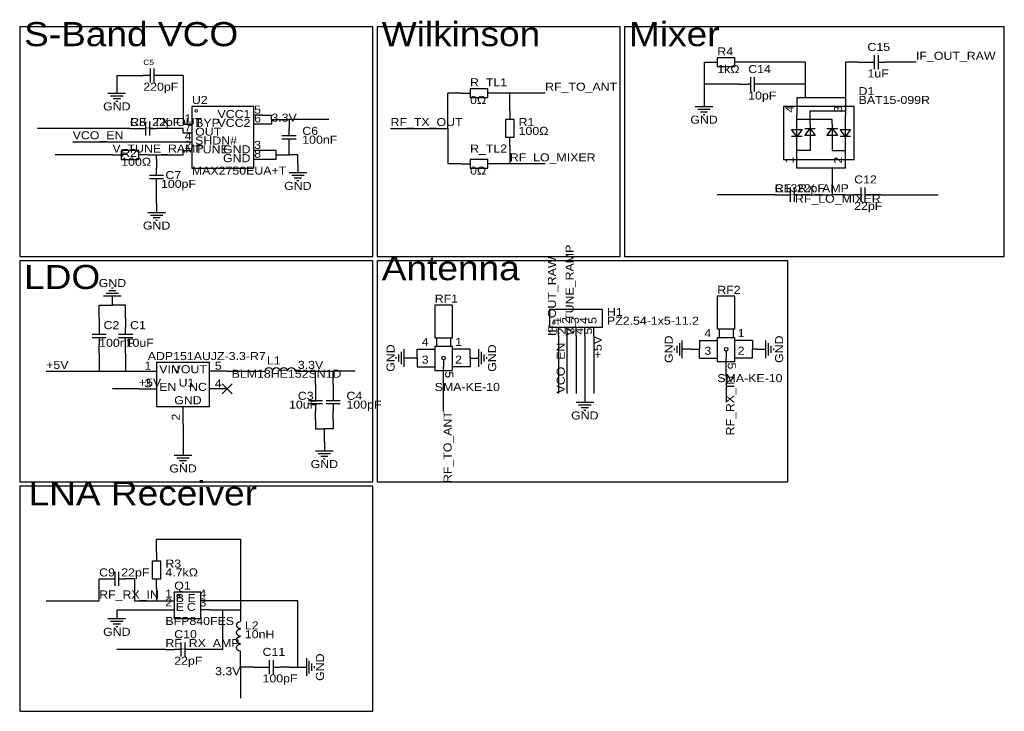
# Model space of a CAD drawing. Header units: millimetres. Extents: x 4 to 287, y 9 to 208.
import ezdxf
from ezdxf.enums import TextEntityAlignment as Align

# ---------------------------------------------------------------- set-up
doc = ezdxf.new("R2010")
doc.units = ezdxf.units.MM
doc.header["$MEASUREMENT"] = 0
doc.styles.get("Standard").update_dxf_attribs({"font": 'arial.ttf'})

msp = doc.modelspace()

# ---------------------------------------------------------------- linework, layer by layer
at = {"color": 1, "true_color": 0x000000}
for points in [[(3.81, 205.74), (3.81, 139.7), (105.41, 139.7), (105.41, 205.74)], [(106.68, 205.74), (106.68, 139.7), (176.53, 139.7), (176.53, 205.74)], [(177.8, 205.74), (177.8, 139.7), (287.02, 139.7), (287.02, 205.74)], [(3.81, 138.43), (3.81, 74.93), (105.41, 74.93), (105.41, 138.43)], [(106.68, 138.43), (106.68, 74.93), (224.79, 74.93), (224.79, 138.43)], [(3.81, 73.66), (3.81, 8.89), (105.41, 8.89), (105.41, 73.66)]]:
    msp.add_lwpolyline(points, close=True, dxfattribs=at)
at = {"color": 1, "true_color": 0x008800}
for points in [[(200.66, 195.58), (200.66, 189.23)], [(200.66, 195.58), (201.93, 195.58)], [(229.87, 195.58), (212.09, 195.58)], [(229.87, 189.23), (229.87, 195.58)], [(241.3, 195.58), (241.3, 185.42)], [(245.11, 195.58), (241.3, 195.58)], [(261.62, 195.58), (255.27, 195.58)], [(31.75, 191.77), (36.83, 191.77)], [(31.75, 191.77), (31.75, 189.23)], [(50.8, 191.77), (46.99, 191.77)], [(50.8, 191.77), (50.8, 177.8)], [(210.82, 189.23), (200.66, 189.23)], [(200.66, 189.23), (200.66, 185.42)], [(229.87, 189.23), (218.44, 189.23)], [(229.87, 185.42), (229.87, 189.23)], [(127, 176.53), (127, 186.69)], [(130.81, 186.69), (127, 186.69)], [(144.78, 186.69), (140.97, 186.69)], [(154.94, 186.69), (144.78, 186.69)], [(144.78, 181.61), (144.78, 186.69)], [(227.33, 185.42), (229.87, 185.42)], [(229.87, 185.42), (241.3, 185.42)], [(73.66, 180.34), (76.2, 180.34)], [(76.2, 179.07), (76.2, 180.34)], [(76.2, 179.07), (76.2, 177.8)], [(76.2, 179.07), (81.28, 179.07)], [(92.71, 179.07), (81.28, 179.07)], [(35.56, 176.53), (8.89, 176.53)], [(50.8, 176.53), (45.72, 176.53)], [(50.8, 175.26), (50.8, 176.53)], [(76.2, 177.8), (73.66, 177.8)], [(110.49, 176.53), (127, 176.53)], [(127, 176.53), (127, 166.37)], [(19.05, 172.72), (50.8, 172.72)], [(50.8, 168.91), (50.8, 170.18)], [(77.47, 170.18), (73.66, 170.18)], [(77.47, 170.18), (77.47, 168.91)], [(144.78, 171.45), (144.78, 166.37)], [(30.48, 168.91), (13.97, 168.91)], [(40.64, 168.91), (43.18, 168.91)], [(43.18, 168.91), (50.8, 168.91)], [(43.18, 167.64), (43.18, 168.91)], [(77.47, 167.64), (73.66, 167.64)], [(77.47, 168.91), (77.47, 167.64)], [(77.47, 168.91), (81.28, 168.91)], [(83.82, 168.91), (81.28, 168.91)], [(83.82, 166.37), (83.82, 168.91)], [(130.81, 166.37), (127, 166.37)], [(144.78, 166.37), (140.97, 166.37)], [(154.94, 166.37), (144.78, 166.37)], [(237.49, 165.1), (227.33, 165.1)], [(241.3, 165.1), (237.49, 165.1)], [(237.49, 165.1), (237.49, 157.48)], [(43.18, 154.94), (43.18, 157.48)], [(220.98, 157.48), (204.47, 157.48)], [(231.14, 157.48), (237.49, 157.48)], [(241.3, 157.48), (237.49, 157.48)], [(251.46, 157.48), (267.97, 157.48)], [(26.67, 125.73), (30.48, 125.73)], [(26.67, 121.92), (26.67, 125.73)], [(34.29, 125.73), (30.48, 125.73)], [(34.29, 121.92), (34.29, 125.73)], [(158.75, 116.84), (158.75, 100.33)], [(161.29, 100.33), (161.29, 116.84)], [(163.83, 116.84), (163.83, 100.33)], [(166.37, 116.84), (166.37, 100.33)], [(168.91, 116.84), (168.91, 100.33)], [(199.39, 115.57), (199.39, 113.03)], [(214.63, 115.57), (214.63, 113.03)], [(26.67, 111.76), (26.67, 106.68)], [(34.29, 111.76), (34.29, 106.68)], [(118.11, 110.49), (116.84, 110.49)], [(118.11, 110.49), (118.11, 113.03)], [(118.11, 110.49), (118.11, 107.95)], [(133.35, 110.49), (133.35, 113.03)], [(133.35, 110.49), (133.35, 107.95)], [(196.85, 113.03), (199.39, 113.03)], [(199.39, 110.49), (199.39, 113.03)], [(214.63, 110.49), (214.63, 113.03)], [(215.9, 113.03), (214.63, 113.03)], [(11.43, 106.68), (26.67, 106.68)], [(26.67, 106.68), (34.29, 106.68)], [(34.29, 106.68), (38.1, 106.68)], [(63.5, 106.68), (73.66, 106.68)], [(83.82, 106.68), (88.9, 106.68)], [(88.9, 106.68), (93.98, 106.68)], [(88.9, 102.87), (88.9, 106.68)], [(100.33, 106.68), (93.98, 106.68)], [(93.98, 102.87), (93.98, 106.68)], [(207.01, 105.41), (207.01, 97.79)], [(125.73, 95.25), (125.73, 102.87)], [(38.1, 101.6), (30.48, 101.6)], [(50.8, 91.44), (50.8, 85.09)], [(88.9, 92.71), (88.9, 90.17)], [(93.98, 92.71), (93.98, 90.17)], [(88.9, 90.17), (91.44, 90.17)], [(91.44, 86.36), (91.44, 90.17)], [(93.98, 90.17), (91.44, 90.17)], [(43.18, 58.42), (67.31, 58.42)], [(43.18, 54.61), (43.18, 58.42)], [(67.31, 58.42), (67.31, 38.1)], [(26.67, 40.64), (26.67, 46.99)], [(36.83, 46.99), (36.83, 40.64)], [(43.18, 44.45), (43.18, 40.64)], [(11.43, 40.64), (26.67, 40.64)], [(36.83, 40.64), (43.18, 40.64)], [(43.18, 40.64), (45.72, 40.64)], [(83.82, 40.64), (58.42, 40.64)], [(83.82, 21.59), (83.82, 40.64)], [(31.75, 38.1), (45.72, 38.1)], [(58.42, 38.1), (62.23, 38.1)], [(62.23, 38.1), (67.31, 38.1)], [(62.23, 26.67), (62.23, 38.1)], [(67.31, 38.1), (67.31, 35.56)], [(45.72, 26.67), (31.75, 26.67)], [(62.23, 26.67), (55.88, 26.67)], [(67.31, 21.59), (67.31, 25.4)], [(67.31, 21.59), (67.31, 12.7)], [(71.12, 21.59), (67.31, 21.59)], [(81.28, 21.59), (83.82, 21.59)]]:
    msp.add_lwpolyline(points, dxfattribs=at)
at = {"color": 1, "true_color": 0x880000}
for points in [[(201.93, 195.58), (204.47, 195.58)], [(212.09, 195.58), (209.55, 195.58)], [(245.11, 195.58), (247.65, 195.58)], [(255.27, 195.58), (252.73, 195.58)], [(36.83, 191.77), (39.37, 191.77)], [(46.99, 191.77), (44.45, 191.77)], [(31.75, 189.23), (31.75, 186.69)], [(210.82, 189.23), (213.36, 189.23)], [(218.44, 189.23), (215.9, 189.23)], [(130.81, 186.69), (133.35, 186.69)], [(140.97, 186.69), (138.43, 186.69)], [(200.66, 185.42), (200.66, 182.88)], [(227.33, 185.42), (227.33, 180.34)], [(241.3, 185.42), (241.3, 180.34)], [(144.78, 181.61), (144.78, 179.07)], [(73.66, 180.34), (71.12, 180.34)], [(81.28, 179.07), (81.28, 176.53)], [(35.56, 176.53), (38.1, 176.53)], [(45.72, 176.53), (43.18, 176.53)], [(50.8, 177.8), (53.34, 177.8)], [(73.66, 177.8), (71.12, 177.8)], [(50.8, 175.26), (53.34, 175.26)], [(144.78, 171.45), (144.78, 173.99)], [(50.8, 172.72), (53.34, 172.72)], [(50.8, 170.18), (53.34, 170.18)], [(73.66, 170.18), (71.12, 170.18)], [(81.28, 168.91), (81.28, 171.45)], [(227.33, 165.1), (227.33, 170.18)], [(241.3, 165.1), (241.3, 170.18)], [(30.48, 168.91), (33.02, 168.91)], [(40.64, 168.91), (38.1, 168.91)], [(43.18, 167.64), (43.18, 165.1)], [(73.66, 167.64), (71.12, 167.64)], [(83.82, 166.37), (83.82, 163.83)], [(130.81, 166.37), (133.35, 166.37)], [(140.97, 166.37), (138.43, 166.37)], [(43.18, 157.48), (43.18, 160.02)], [(220.98, 157.48), (223.52, 157.48)], [(231.14, 157.48), (228.6, 157.48)], [(241.3, 157.48), (243.84, 157.48)], [(251.46, 157.48), (248.92, 157.48)], [(43.18, 154.94), (43.18, 152.4)], [(30.48, 125.73), (30.48, 128.27)], [(26.67, 121.92), (26.67, 119.38)], [(34.29, 121.92), (34.29, 119.38)], [(158.75, 116.84), (158.75, 119.38)], [(161.29, 116.84), (161.29, 119.38)], [(163.83, 116.84), (163.83, 119.38)], [(166.37, 116.84), (166.37, 119.38)], [(168.91, 116.84), (168.91, 119.38)], [(26.67, 111.76), (26.67, 114.3)], [(34.29, 111.76), (34.29, 114.3)], [(199.39, 115.57), (204.47, 115.57)], [(214.63, 115.57), (209.55, 115.57)], [(116.84, 110.49), (114.3, 110.49)], [(118.11, 113.03), (123.19, 113.03)], [(133.35, 113.03), (128.27, 113.03)], [(133.35, 110.49), (135.89, 110.49)], [(196.85, 113.03), (194.31, 113.03)], [(199.39, 110.49), (204.47, 110.49)], [(207.01, 105.41), (207.01, 110.49)], [(214.63, 110.49), (209.55, 110.49)], [(215.9, 113.03), (218.44, 113.03)], [(118.11, 107.95), (123.19, 107.95)], [(125.73, 102.87), (125.73, 107.95)], [(133.35, 107.95), (128.27, 107.95)], [(38.1, 106.68), (43.18, 106.68)], [(63.5, 106.68), (58.42, 106.68)], [(73.66, 106.68), (74.42, 106.68)], [(83.82, 106.68), (83.06, 106.68)], [(88.9, 102.87), (88.9, 100.33)], [(93.98, 102.87), (93.98, 100.33)], [(38.1, 101.6), (43.18, 101.6)], [(63.5, 101.6), (58.42, 101.6)], [(166.37, 100.33), (166.37, 97.79)], [(50.8, 91.44), (50.8, 96.52)], [(88.9, 92.71), (88.9, 95.25)], [(93.98, 92.71), (93.98, 95.25)], [(50.8, 85.09), (50.8, 82.55)], [(91.44, 86.36), (91.44, 83.82)], [(43.18, 54.61), (43.18, 52.07)], [(26.67, 46.99), (29.21, 46.99)], [(36.83, 46.99), (34.29, 46.99)], [(43.18, 44.45), (43.18, 46.99)], [(45.72, 40.64), (48.26, 40.64)], [(58.42, 40.64), (55.88, 40.64)], [(31.75, 38.1), (31.75, 35.56)], [(45.72, 38.1), (48.26, 38.1)], [(58.42, 38.1), (55.88, 38.1)], [(67.31, 35.56), (67.31, 34.8)], [(45.72, 26.67), (48.26, 26.67)], [(55.88, 26.67), (53.34, 26.67)], [(67.31, 25.4), (67.31, 26.16)], [(71.12, 21.59), (73.66, 21.59)], [(81.28, 21.59), (78.74, 21.59)], [(83.82, 21.59), (86.36, 21.59)]]:
    msp.add_lwpolyline(points, dxfattribs=at)
at = {"color": 1, "true_color": 0xa00000}
for points in [[(204.47, 196.85), (204.47, 194.31), (209.55, 194.31), (209.55, 196.85)], [(133.35, 187.96), (133.35, 185.42), (138.43, 185.42), (138.43, 187.96)], [(53.34, 182.88), (53.34, 165.1), (71.12, 165.1), (71.12, 182.88)], [(223.52, 182.88), (223.52, 167.64), (243.84, 167.64), (243.84, 182.88)], [(143.51, 173.99), (146.05, 173.99), (146.05, 179.07), (143.51, 179.07)], [(227.33, 174.24), (225.81, 176.28), (228.85, 176.28)], [(231.14, 176.53), (232.66, 174.5), (229.62, 174.5)], [(237.49, 176.53), (239.01, 174.5), (235.97, 174.5)], [(241.3, 174.24), (239.78, 176.28), (242.82, 176.28)], [(33.02, 170.18), (33.02, 167.64), (38.1, 167.64), (38.1, 170.18)], [(133.35, 167.64), (133.35, 165.1), (138.43, 165.1), (138.43, 167.64)], [(209.55, 128.27), (204.47, 128.27), (204.47, 118.87), (209.55, 118.87)], [(128.27, 125.73), (123.19, 125.73), (123.19, 116.33), (128.27, 116.33)], [(156.21, 119.38), (171.45, 119.38), (171.45, 124.46), (156.21, 124.46)], [(209.55, 116.33), (204.47, 116.33), (204.47, 109.47), (209.55, 109.47)], [(128.27, 113.79), (123.19, 113.79), (123.19, 106.93), (128.27, 106.93)], [(43.18, 109.22), (43.18, 96.52), (58.42, 96.52), (58.42, 109.22)], [(41.91, 46.99), (44.45, 46.99), (44.45, 52.07), (41.91, 52.07)], [(55.88, 43.18), (48.26, 43.18), (48.26, 35.56), (55.88, 35.56)]]:
    msp.add_lwpolyline(points, close=True, dxfattribs=at)
for points in [[(247.65, 195.58), (249.68, 195.58)], [(249.68, 193.55), (249.68, 197.61)], [(250.7, 197.61), (250.7, 193.55)], [(250.7, 195.58), (252.73, 195.58)], [(41.4, 189.74), (41.4, 193.8)], [(42.42, 193.8), (42.42, 189.74)], [(41.4, 191.77), (39.37, 191.77)], [(44.45, 191.77), (42.42, 191.77)], [(214.12, 187.2), (214.12, 191.26)], [(215.14, 187.2), (215.14, 191.26)], [(214.12, 189.23), (213.36, 189.23)], [(215.9, 189.23), (215.14, 189.23)], [(29.21, 186.69), (34.29, 186.69)], [(29.97, 185.93), (33.53, 185.93)], [(30.73, 185.17), (32.77, 185.17)], [(31.5, 184.4), (32, 184.4)], [(198.12, 182.88), (203.2, 182.88)], [(198.88, 182.12), (202.44, 182.12)], [(199.64, 181.36), (201.68, 181.36)], [(231.14, 177.8), (231.14, 181.61), (241.3, 181.61)], [(40.13, 174.5), (40.13, 178.56)], [(41.15, 178.56), (41.15, 174.5)], [(200.41, 180.59), (200.91, 180.59)], [(227.33, 170.18), (227.33, 180.34)], [(237.49, 177.8), (237.49, 179.07), (227.33, 179.07)], [(241.3, 170.18), (241.3, 180.34)], [(38.1, 176.53), (40.13, 176.53)], [(41.15, 176.53), (43.18, 176.53)], [(81.28, 174.5), (81.28, 176.53)], [(229.62, 176.53), (232.66, 176.53)], [(231.14, 177.8), (231.14, 172.72)], [(235.97, 176.53), (239.01, 176.53)], [(237.49, 177.8), (237.49, 172.72)], [(79.25, 174.5), (83.31, 174.5)], [(83.31, 173.48), (79.25, 173.48)], [(81.28, 171.45), (81.28, 173.48)], [(228.85, 174.24), (225.81, 174.24)], [(242.82, 174.24), (239.78, 174.24)], [(231.14, 172.72), (231.14, 170.18), (227.33, 170.18)], [(237.49, 172.72), (237.49, 170.18), (241.3, 170.18)], [(43.18, 163.07), (43.18, 165.1)], [(41.15, 163.07), (45.21, 163.07)], [(45.21, 162.05), (41.15, 162.05)], [(43.18, 160.02), (43.18, 162.05)], [(81.28, 163.83), (86.36, 163.83)], [(82.04, 163.07), (85.6, 163.07)], [(82.8, 162.31), (84.84, 162.31)], [(83.57, 161.54), (84.07, 161.54)], [(225.55, 155.45), (225.55, 159.51)], [(226.57, 159.51), (226.57, 155.45)], [(245.87, 155.45), (245.87, 159.51)], [(246.89, 159.51), (246.89, 155.45)], [(223.52, 157.48), (225.55, 157.48)], [(226.57, 157.48), (228.6, 157.48)], [(245.87, 157.48), (243.84, 157.48)], [(248.92, 157.48), (246.89, 157.48)], [(40.64, 152.4), (45.72, 152.4)], [(41.4, 151.64), (44.96, 151.64)], [(42.16, 150.88), (44.2, 150.88)], [(42.93, 150.11), (43.43, 150.11)], [(30.73, 130.56), (30.23, 130.56)], [(33.02, 128.27), (27.94, 128.27)], [(32.26, 129.03), (28.7, 129.03)], [(31.5, 129.79), (29.46, 129.79)], [(26.67, 119.38), (26.67, 117.35)], [(34.29, 117.35), (34.29, 119.38)], [(24.64, 117.35), (28.7, 117.35)], [(28.7, 116.33), (24.64, 116.33)], [(26.67, 116.33), (26.67, 114.3)], [(32.26, 117.35), (36.32, 117.35)], [(36.32, 116.33), (32.26, 116.33)], [(34.29, 114.3), (34.29, 116.33)], [(123.7, 116.33), (123.7, 113.79)], [(127.76, 116.33), (127.76, 113.79)], [(204.98, 118.87), (204.98, 116.33)], [(209.04, 118.87), (209.04, 116.33)], [(192.02, 113.28), (192.02, 112.78)], [(192.79, 114.05), (192.79, 112.01)], [(193.55, 114.81), (193.55, 111.25)], [(194.31, 115.57), (194.31, 110.49)], [(218.44, 110.49), (218.44, 115.57)], [(219.2, 111.25), (219.2, 114.81)], [(219.96, 112.01), (219.96, 114.05)], [(220.73, 112.78), (220.73, 113.28)], [(112.01, 110.74), (112.01, 110.24)], [(112.78, 111.51), (112.78, 109.47)], [(113.54, 112.27), (113.54, 108.71)], [(114.3, 113.03), (114.3, 107.95)], [(135.89, 107.95), (135.89, 113.03)], [(136.65, 108.71), (136.65, 112.27)], [(137.41, 109.47), (137.41, 111.51)], [(138.18, 110.24), (138.18, 110.74)], [(207.01, 112.52), (207.01, 110.49)], [(74.45, 106.7), (74.5, 107.11), (74.72, 107.47), (75.06, 107.71), (75.46, 107.79), (75.87, 107.7), (76.21, 107.47), (76.43, 107.11), (76.47, 106.69)], [(76.61, 106.7), (76.65, 107.11), (76.87, 107.47), (77.21, 107.71), (77.62, 107.79), (78.02, 107.71), (78.36, 107.47), (78.58, 107.11), (78.63, 106.7)], [(78.76, 106.7), (78.81, 107.11), (79.02, 107.47), (79.37, 107.71), (79.77, 107.79), (80.17, 107.71), (80.51, 107.47), (80.73, 107.11), (80.78, 106.7)], [(80.95, 106.7), (81, 107.11), (81.22, 107.46), (81.56, 107.69), (81.96, 107.77), (82.36, 107.69), (82.7, 107.46), (82.92, 107.11), (82.97, 106.69)], [(125.73, 109.98), (125.73, 107.95)], [(88.9, 100.33), (88.9, 98.3)], [(93.98, 100.33), (93.98, 98.3)], [(86.87, 98.3), (90.93, 98.3)], [(90.93, 97.28), (86.87, 97.28)], [(88.9, 97.28), (88.9, 95.25)], [(91.95, 98.3), (96.01, 98.3)], [(96.01, 97.28), (91.95, 97.28)], [(93.98, 97.28), (93.98, 95.25)], [(163.83, 97.79), (168.91, 97.79)], [(164.59, 97.03), (168.15, 97.03)], [(165.35, 96.27), (167.39, 96.27)], [(166.12, 95.5), (166.62, 95.5)], [(48.26, 82.55), (53.34, 82.55)], [(88.9, 83.82), (93.98, 83.82)], [(89.66, 83.06), (93.22, 83.06)], [(90.42, 82.3), (92.46, 82.3)], [(49.02, 81.79), (52.58, 81.79)], [(49.78, 81.03), (51.82, 81.03)], [(50.55, 80.26), (51.05, 80.26)], [(91.19, 81.53), (91.69, 81.53)], [(31.24, 44.96), (31.24, 49.02)], [(32.26, 49.02), (32.26, 44.96)], [(29.21, 46.99), (31.24, 46.99)], [(32.26, 46.99), (34.29, 46.99)], [(29.21, 35.56), (34.29, 35.56)], [(29.97, 34.8), (33.53, 34.8)], [(30.73, 34.04), (32.77, 34.04)], [(67.29, 32.69), (66.88, 32.74), (66.53, 32.96), (66.3, 33.3), (66.22, 33.7), (66.3, 34.1), (66.53, 34.44), (66.88, 34.66), (67.3, 34.71)], [(31.5, 33.27), (32, 33.27)], [(67.29, 30.5), (66.88, 30.55), (66.52, 30.76), (66.28, 31.11), (66.2, 31.51), (66.28, 31.91), (66.52, 32.25), (66.88, 32.47), (67.29, 32.52)], [(50.29, 24.64), (50.29, 28.7)], [(51.31, 28.7), (51.31, 24.64)], [(67.29, 28.35), (66.88, 28.39), (66.52, 28.61), (66.28, 28.95), (66.2, 29.36), (66.28, 29.76), (66.52, 30.1), (66.88, 30.32), (67.29, 30.37)], [(50.29, 26.67), (48.26, 26.67)], [(53.34, 26.67), (51.31, 26.67)], [(67.29, 26.19), (66.88, 26.24), (66.52, 26.46), (66.28, 26.8), (66.2, 27.2), (66.29, 27.61), (66.52, 27.95), (66.88, 28.17), (67.3, 28.21)], [(75.69, 19.56), (75.69, 23.62)], [(76.71, 23.62), (76.71, 19.56)], [(86.36, 19.05), (86.36, 24.13)], [(87.12, 19.81), (87.12, 23.37)], [(73.66, 21.59), (75.69, 21.59)], [(76.71, 21.59), (78.74, 21.59)], [(87.88, 20.57), (87.88, 22.61)], [(88.65, 21.34), (88.65, 21.84)]]:
    msp.add_lwpolyline(points, dxfattribs=at)
at = {"color": 1, "true_color": 0x33cc33}
for points in [[(64.94, 103.04), (62.06, 100.16)], [(62.06, 103.04), (64.94, 100.16)]]:
    msp.add_lwpolyline(points, dxfattribs=at)
at = {"color": 1, "lineweight": 0, "true_color": 0xa00000}
for centre in [(54.61, 181.61), (157.48, 120.65)]:
    msp.add_circle(centre, 0.381, dxfattribs=at)
at = {"true_color": 0xa00000}
for centre, major_axis in [((207.01, 113.03), (0.508, 0)), ((125.73, 110.49), (0.508, 0)), ((49.53, 41.91), (0.381, 0))]:
    msp.add_ellipse(centre, major_axis=major_axis, ratio=1, dxfattribs=at)

# ---------------------------------------------------------------- texts
at = {"color": 1, "true_color": 0x000000, "width": 1.1}
for s, height, p in [('S-Band VCO', 6.934, (5.08, 198.12)), ('Wilkinson', 6.934, (107.95, 198.12)), ('Mixer', 6.934, (179.07, 198.12)), ('5', 2.31, (71.25, 180.11)), ('BYP', 2.311, (54.28, 176.3)), ('6', 2.31, (71.25, 177.57)), ('OUT', 2.311, (54.28, 173.76)), ('SHDN#', 2.311, (54.28, 171.22)), ('3', 2.31, (71.25, 169.95)), ('TUNE', 2.311, (54.28, 168.68)), ('8', 2.31, (71.25, 167.41)), ('Antenna', 6.934, (107.95, 130.81)), ('LDO', 6.934, (5.08, 128.27)), ('1', 2.31, (129.05, 113.28)), ('1', 2.31, (210.33, 115.82)), ('2', 2.31, (210.33, 110.74)), ('2', 2.31, (129.05, 108.2)), ('VIN', 2.311, (43.94, 105.43)), ('5', 2.31, (59.94, 106.45)), ('EN', 2.311, (43.94, 100.35)), ('4', 2.31, (59.94, 101.37)), ('GND', 2.311, (48.26, 96.52)), ('LNA Receiver', 6.9342, (6.35, 66.04)), ('B', 2.31, (48.71, 39.62)), ('4', 2.31, (55.52, 40.89)), ('E', 2.31, (48.71, 37.08)), ('3', 2.31, (55.52, 38.35))]:
    msp.add_text(s, height=height, dxfattribs=at).set_placement(p, align=Align.BOTTOM_LEFT)
at = {"color": 1, "true_color": 0x000080, "width": 1.1}
for s, height, p in [('C15', 2.311, (247.65, 198.12)), ('R4', 2.311, (204.47, 196.85)), ('C5', 1.56, (39.37, 194.31)), ('1kΩ', 2.311, (204.47, 191.77)), ('C14', 2.311, (213.36, 191.77)), ('1uF', 2.311, (247.65, 190.5)), ('220pF', 2.311, (39.37, 186.69)), ('R_TL1', 2.311, (133.35, 187.96)), ('10pF', 2.311, (213.36, 184.15)), ('D1', 2.311, (245.11, 185.42)), ('U2', 2.311, (53.34, 182.88)), ('0Ω', 2.311, (133.35, 182.88)), ('BAT15-099R', 2.311, (245.11, 182.88)), ('C8', 2.311, (35.56, 176.53)), ('22pF', 2.311, (41.91, 176.53)), ('R1', 2.311, (147.32, 176.53)), ('C6', 2.311, (85.09, 173.99)), ('100Ω', 2.311, (147.32, 173.99)), ('100nF', 2.311, (85.09, 171.45)), ('R2', 2.311, (33.02, 167.64)), ('R_TL2', 2.311, (133.35, 168.91)), ('100Ω', 2.311, (33.02, 165.1)), ('C7', 2.311, (45.72, 161.29)), ('MAX2750EUA+T', 2.3114, (53.34, 162.56)), ('0Ω', 2.311, (133.35, 162.56)), ('100pF', 2.311, (44.45, 158.75)), ('C12', 2.311, (243.84, 160.02)), ('C13', 2.311, (220.98, 157.48)), ('22pF', 2.311, (227.33, 157.48)), ('22pF', 2.311, (243.84, 152.4)), ('RF2', 2.311, (204.47, 128.27)), ('RF1', 2.311, (123.19, 125.73)), ('H1', 2.311, (172.72, 121.92)), ('PZ2.54-1x5-11.2', 2.3114, (172.72, 119.38)), ('C2', 2.311, (27.94, 118.11)), ('C1', 2.311, (35.56, 118.11)), ('100nF', 2.311, (26.67, 113.03)), ('10uF', 2.311, (34.29, 113.03)), ('ADP151AUJZ-3.3-R7', 2.3114, (40.64, 109.22)), ('L1', 2.311, (74.93, 107.95)), ('BLM18HE152SN1D', 2.3114, (64.77, 104.14)), ('SMA-KE-10', 2.311, (204.47, 102.87)), ('U1', 2.311, (49.53, 101.6)), ('SMA-KE-10', 2.311, (123.19, 100.33)), ('C3', 2.311, (83.82, 97.79)), ('C4', 2.311, (97.79, 97.79)), ('10uF', 2.311, (81.28, 95.25)), ('100pF', 2.311, (97.79, 95.25)), ('R3', 2.311, (45.72, 49.53)), ('C9', 2.311, (26.67, 46.99)), ('22pF', 2.311, (33.02, 46.99)), ('4.7kΩ', 2.311, (45.72, 46.99)), ('Q1', 2.311, (48.26, 43.18)), ('BFP840FES', 2.311, (45.72, 33.02)), ('L2', 2.311, (68.58, 31.75)), ('C10', 2.311, (48.26, 29.21)), ('10nH', 2.311, (68.58, 29.21)), ('C11', 2.311, (73.66, 24.13)), ('22pF', 2.311, (48.26, 21.59)), ('100pF', 2.311, (73.66, 16.51))]:
    msp.add_text(s, height=height, dxfattribs=at).set_placement(p, align=Align.BOTTOM_LEFT)
at = {"color": 1, "true_color": 0x0000ff, "width": 1.1}
for s, height, p in [('IF_OUT_RAW', 2.311, (261.62, 195.58)), ('RF_TO_ANT', 2.311, (154.94, 186.69)), ('RF_TX_OUT', 2.311, (35.56, 176.53)), ('3.3V', 2.311, (76.2, 177.8)), ('RF_TX_OUT', 2.311, (110.49, 176.53)), ('VCO_EN', 2.311, (19.05, 172.72)), ('V_TUNE_RAMP', 2.3114, (30.48, 168.91)), ('RF_LO_MIXER', 2.3114, (144.78, 166.37)), ('RF_RX_AMP', 2.311, (220.98, 157.48)), ('+5V', 2.311, (11.43, 106.68)), ('3.3V', 2.311, (83.82, 106.68)), ('+5V', 2.311, (38.1, 101.6)), ('RF_RX_IN', 2.311, (26.67, 40.64)), ('RF_RX_AMP', 2.311, (45.72, 26.67))]:
    msp.add_text(s, height=height, dxfattribs=at).set_placement(p, align=Align.BOTTOM_LEFT)
at = {"color": 1, "true_color": 0x000080, "width": 1.1}
for p in [(31.75, 182.88), (31.75, 182.88), (200.66, 179.07), (200.66, 179.07), (83.82, 160.02), (83.82, 160.02), (43.18, 148.59), (43.18, 148.59), (30.48, 132.08), (30.48, 132.08), (166.37, 93.98), (166.37, 93.98), (50.8, 78.74), (50.8, 78.74), (91.44, 80.01), (91.44, 80.01), (31.75, 31.75), (31.75, 31.75)]:
    msp.add_text('GND', height=2.311, dxfattribs=at).set_placement(p, align=Align.MIDDLE_CENTER)
at = {"color": 1, "true_color": 0x000000, "width": 1.1}
for s, height, p in [('VCC1', 2.311, (70.18, 178.84)), ('1', 2.31, (53.21, 177.57)), ('VCC2', 2.311, (70.18, 176.3)), ('7', 2.31, (53.21, 175.03)), ('4', 2.31, (53.21, 172.49)), ('2', 2.31, (53.21, 169.95)), ('GND', 2.311, (70.18, 168.68)), ('GND', 2.311, (70.18, 166.14)), ('4', 2.31, (121.43, 113.28)), ('4', 2.31, (202.71, 115.82)), ('3', 2.31, (202.71, 110.74)), ('3', 2.31, (121.43, 108.2)), ('1', 2.31, (41.66, 106.45)), ('VOUT', 2.311, (57.66, 105.43)), ('3', 2.31, (41.66, 101.37)), ('NC', 2.311, (57.66, 100.35)), ('1', 2.31, (47.65, 40.89)), ('E', 2.31, (54.45, 39.62)), ('2', 2.31, (47.65, 38.35)), ('C', 2.31, (54.45, 37.08))]:
    msp.add_text(s, height=height, dxfattribs=at).set_placement(p, align=Align.BOTTOM_RIGHT)
for s, rotation, p in [('4', 90, (227.08, 181.12)), ('3', 90, (241.05, 181.12)), ('1', 90, (160.25, 120.32)), ('2', 90, (162.79, 120.32)), ('3', 90, (165.33, 120.32)), ('4', 90, (167.87, 120.32)), ('5', 90, (170.41, 120.32)), ('5', 270, (206.78, 109.22)), ('5', 270, (125.5, 106.68))]:
    msp.add_text(s, height=2.31, rotation=rotation, dxfattribs=at).set_placement(p, align=Align.BOTTOM_LEFT)
for s, p in [('1', (227.08, 168.42)), ('2', (241.05, 168.42)), ('1', (158.98, 119.25)), ('2', (161.52, 119.25)), ('3', (164.06, 119.25)), ('4', (166.6, 119.25)), ('5', (169.14, 119.25)), ('2', (50.55, 94.51))]:
    msp.add_text(s, height=2.31, rotation=90, dxfattribs=at).set_placement(p, align=Align.BOTTOM_RIGHT)
at = {"color": 1, "true_color": 0x0000ff, "width": 1.1}
for s, height, p in [('RF_LO_MIXER', 2.3114, (251.46, 157.48)), ('3.3V', 2.311, (67.31, 21.59))]:
    msp.add_text(s, height=height, dxfattribs=at).set_placement(p, align=Align.TOP_RIGHT)
for s, height, p in [('V_TUNE_RAMP', 2.3114, (163.83, 116.84)), ('IF_OUT_RAW', 2.311, (158.75, 116.84)), ('VCO_EN', 2.311, (161.29, 100.33))]:
    msp.add_text(s, height=height, rotation=90, dxfattribs=at).set_placement(p, align=Align.BOTTOM_LEFT)
for s, p in [('+5V', (168.91, 116.84)), ('RF_RX_IN', (207.01, 105.41)), ('RF_TO_ANT', (125.73, 95.25))]:
    msp.add_text(s, height=2.311, rotation=90, dxfattribs=at).set_placement(p, align=Align.TOP_RIGHT)
at = {"color": 1, "true_color": 0x000080, "width": 1.1}
for p in [(190.5, 113.03), (190.5, 113.03), (222.25, 113.03), (222.25, 113.03), (110.49, 110.49), (110.49, 110.49), (139.7, 110.49), (139.7, 110.49), (90.17, 21.59), (90.17, 21.59)]:
    msp.add_text('GND', height=2.311, rotation=90, dxfattribs=at).set_placement(p, align=Align.MIDDLE_CENTER)

doc.saveas('drawing.dxf')
